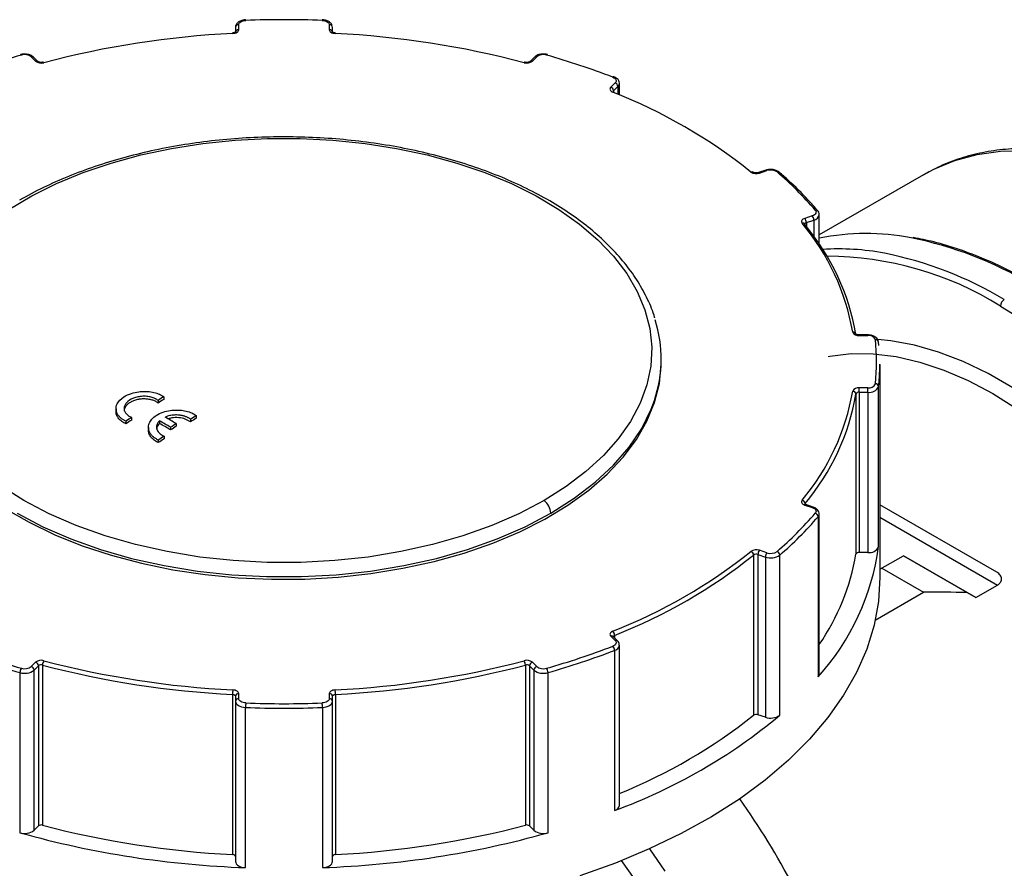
# Model space of a CAD drawing. Header units: inches. Extents: x 0 to 44, y 0 to 34.
# Tile 5 of 7: x 32.8 to 36.4, y 27.8 to 30.9. Entities that reach past the tile are written whole.
import ezdxf

# ---------------------------------------------------------------- set-up
doc = ezdxf.new("R2010")
doc.units = ezdxf.units.IN
doc.header["$LTSCALE"] = 4
doc.header["$MEASUREMENT"] = 0

msp = doc.modelspace()

# ---------------------------------------------------------------- linework, layer by layer
for p, q in [((33.5975, 30.8693), (33.5975, 30.8526)), ((33.6093, 30.8607), (33.6093, 30.879)), ((33.94, 30.879), (33.94, 30.8607)), ((33.9518, 30.8528), (33.9518, 30.8693)), ((32.8516, 30.7618), (32.8674, 30.746)), ((32.8758, 30.7447), (32.86, 30.7605)), ((34.6893, 30.7605), (34.6735, 30.7447)), ((34.6818, 30.746), (34.6976, 30.7618)), ((32.8758, 30.7447), (32.8756, 30.7448)), ((34.6735, 30.7447), (34.6736, 30.7448)), ((34.984, 30.6663), (34.9682, 30.6505)), ((34.9784, 30.6375), (34.9942, 30.6533)), ((34.9942, 30.6533), (34.9942, 30.6247)), ((34.9995, 30.6225), (34.9995, 30.6646)), ((34.9784, 30.6375), (34.9784, 30.6344)), ((35.5349, 30.3477), (35.5075, 30.3386)), ((35.5113, 30.337), (35.5386, 30.3461)), ((36.1099, 30.3309), (35.7296, 30.1114)), ((35.704, 30.1808), (35.6766, 30.1717)), ((35.7296, 30.077), (35.7296, 30.1849)), ((35.6762, 30.1519), (35.6762, 30.1518)), ((35.6825, 30.1561), (35.7099, 30.1653)), ((35.6825, 30.1561), (35.6825, 30.1413)), ((35.7099, 30.1653), (35.7099, 30.1052)), ((36.3915, 29.8512), (36.4847, 29.7936)), ((35.907, 29.7456), (35.8754, 29.7456)), ((35.8754, 29.7456), (35.8754, 29.7434)), ((35.8754, 29.7434), (35.907, 29.7434)), ((35.907, 29.7456), (35.907, 29.7434)), ((35.9474, 29.707), (35.9462, 29.7202)), ((35.1526, 29.648), (35.1526, 29.6572)), ((35.9508, 29.6383), (35.9508, 28.8604)), ((35.8636, 29.5298), (35.8636, 28.9448)), ((35.907, 29.5525), (35.8754, 29.5525)), ((35.8754, 29.5361), (35.8754, 29.5525)), ((35.8754, 29.5361), (35.907, 29.5361)), ((35.8754, 29.5361), (35.8754, 28.951)), ((35.907, 29.5361), (35.907, 29.5525)), ((35.907, 29.5361), (35.907, 28.951)), ((35.9463, 28.9722), (35.9463, 29.5573)), ((33.3148, 29.5067), (33.3148, 29.497)), ((33.3358, 29.52), (33.3358, 29.5104)), ((33.1612, 29.4759), (33.1612, 29.4641)), ((33.1973, 29.4308), (33.1973, 29.4211)), ((33.2183, 29.4445), (33.2183, 29.4348)), ((33.3199, 29.4321), (33.3199, 29.4224)), ((33.3814, 29.4217), (33.3814, 29.4121)), ((33.4331, 29.4377), (33.4331, 29.4281)), ((33.4541, 29.4511), (33.4541, 29.4415)), ((33.2795, 29.4079), (33.2795, 29.3958)), ((33.3605, 29.4083), (33.3605, 29.3986)), ((33.3156, 29.3618), (33.3156, 29.3522)), ((33.3367, 29.3756), (33.3367, 29.3659)), ((35.6777, 29.1293), (35.6777, 29.127)), ((35.6766, 29.1243), (35.704, 29.1152)), ((35.7077, 29.1167), (35.6804, 29.1258)), ((35.6805, 29.1258), (35.6804, 29.1258)), ((36.3777, 28.8788), (35.9508, 29.1253)), ((35.7255, 29.0817), (35.7255, 28.4966)), ((35.7296, 28.5066), (35.7296, 29.0917)), ((35.9508, 29.0799), (36.38, 28.832)), ((35.5386, 28.9498), (35.5113, 28.9589)), ((35.907, 28.951), (35.8754, 28.951)), ((35.4898, 28.9414), (35.4898, 28.3563)), ((35.5054, 28.9434), (35.5327, 28.9343)), ((35.5054, 28.9434), (35.5054, 28.3583)), ((35.5327, 28.9343), (35.5327, 28.3492)), ((35.5852, 28.3563), (35.5852, 28.9413)), ((35.9508, 28.8896), (36.0368, 28.9393)), ((36.0368, 28.9393), (36.3012, 28.7866)), ((36.2699, 28.8047), (36.0368, 28.9393)), ((35.9581, 28.8938), (36.1103, 28.8059)), ((35.9339, 28.7041), (36.1103, 28.8059)), ((36.3012, 28.7866), (36.2699, 28.8047)), ((36.3012, 28.7866), (36.38, 28.832)), ((34.9682, 28.6454), (34.984, 28.6296)), ((34.9924, 28.6283), (34.9766, 28.6441)), ((34.9766, 28.6441), (34.9766, 28.6441)), ((34.9819, 28.6482), (34.9819, 28.6388)), ((34.982, 28.5931), (34.982, 28.0081)), ((34.9995, 28.027), (34.9995, 28.612)), ((32.8674, 28.55), (32.8516, 28.5342)), ((32.8619, 28.5211), (32.8777, 28.5369)), ((32.8619, 27.936), (32.8619, 28.5211)), ((32.8777, 28.5369), (32.8777, 27.9518)), ((32.8929, 28.5397), (32.8929, 27.9546)), ((34.6564, 28.5397), (34.6564, 27.9546)), ((34.6716, 28.5369), (34.6874, 28.5211)), ((34.6716, 28.5369), (34.6716, 27.9518)), ((34.6976, 28.5342), (34.6818, 28.55)), ((34.6874, 28.5211), (34.6874, 27.936)), ((32.8103, 28.5121), (32.8103, 27.927)), ((34.7389, 27.927), (34.7389, 28.5121)), ((33.5867, 28.4324), (33.5867, 27.8473)), ((33.5975, 28.4256), (33.5975, 28.4073)), ((33.6093, 28.417), (33.6093, 28.4352)), ((33.94, 28.4352), (33.94, 28.417)), ((33.9518, 28.4073), (33.9518, 28.4256)), ((33.9625, 28.4324), (33.9625, 27.8473)), ((33.5975, 28.4073), (33.5975, 27.8223)), ((33.6343, 27.7996), (33.6343, 28.3847)), ((33.915, 28.3847), (33.915, 27.7996)), ((33.9518, 27.8223), (33.9518, 28.4073)), ((35.5327, 28.3492), (35.5054, 28.3583)), ((32.8777, 27.9518), (32.8619, 27.936)), ((34.6874, 27.936), (34.6716, 27.9518))]:
    msp.add_line(p, q)
at = {"flags": 128}
for points in [[(33.6093, 30.879), (33.6098, 30.8819), (33.6112, 30.8848), (33.6135, 30.8875), (33.6167, 30.8898), (33.6206, 30.8918), (33.6251, 30.8934), (33.6299, 30.8944), (33.635, 30.8948)], [(33.9142, 30.8948), (33.9193, 30.8944), (33.9242, 30.8934), (33.9286, 30.8918), (33.9325, 30.8898), (33.9357, 30.8875), (33.938, 30.8848), (33.9395, 30.8819), (33.94, 30.879)], [(33.5878, 30.8471), (33.5921, 30.8476), (33.5961, 30.8485), (33.5998, 30.8498), (33.6031, 30.8515), (33.6057, 30.8535), (33.6077, 30.8558), (33.6089, 30.8582), (33.6093, 30.8607)], [(33.94, 30.8607), (33.9404, 30.8582), (33.9416, 30.8558), (33.9435, 30.8535), (33.9462, 30.8515), (33.9494, 30.8498), (33.9531, 30.8485), (33.9572, 30.8476), (33.9615, 30.8471)], [(33.5871, 30.8493), (33.5872, 30.8493), (33.5874, 30.849), (33.5876, 30.8483), (33.5878, 30.8471)], [(33.9621, 30.8493), (33.9621, 30.8493), (33.9619, 30.849), (33.9617, 30.8483), (33.9615, 30.8471)], [(32.8948, 30.7422), (32.8951, 30.7422), (32.8959, 30.7421), (32.8969, 30.7414), (32.8978, 30.7404)], [(34.6545, 30.7422), (34.6542, 30.7422), (34.6533, 30.7421), (34.6524, 30.7414), (34.6514, 30.7404)], [(34.9754, 30.6875), (34.9794, 30.6856), (34.9828, 30.6833), (34.9853, 30.6807), (34.987, 30.6779), (34.9877, 30.6749), (34.9874, 30.6719), (34.9862, 30.669), (34.984, 30.6663)], [(34.9682, 30.6505), (34.9664, 30.6482), (34.9653, 30.6458), (34.9651, 30.6433), (34.9656, 30.6408), (34.9669, 30.6384), (34.969, 30.6361), (34.9717, 30.6342), (34.9751, 30.6325)], [(32.7703, 30.204), (32.8535, 30.2534), (32.9439, 30.2984), (33.0409, 30.3386), (33.1437, 30.3736), (33.2515, 30.4033), (33.3634, 30.4272), (33.4785, 30.4454), (33.596, 30.4576), (33.7149, 30.4637), (33.8343, 30.4637), (33.9532, 30.4576), (34.0707, 30.4454), (34.1859, 30.4272), (34.2978, 30.4033), (34.4055, 30.3736), (34.5083, 30.3386), (34.6053, 30.2984), (34.6957, 30.2534), (34.7789, 30.204), (34.8541, 30.1504), (34.9208, 30.0933), (34.9784, 30.0329), (35.0266, 29.9699), (35.0648, 29.9046), (35.0928, 29.8376), (35.1105, 29.7694), (35.1175, 29.7006), (35.114, 29.6318), (35.0999, 29.5633), (35.0753, 29.4959), (35.0404, 29.43), (34.9956, 29.3661), (34.941, 29.3048), (34.8773, 29.2465), (34.8049, 29.1918), (34.7243, 29.1409)], [(36.1099, 30.3309), (36.1485, 30.3515), (36.225, 30.3829), (36.3063, 30.4049), (36.3918, 30.4171), (36.481, 30.4196)], [(35.6766, 30.1717), (35.6731, 30.1702), (35.67, 30.1684), (35.6676, 30.1663), (35.6659, 30.164), (35.665, 30.1615), (35.6649, 30.159), (35.6655, 30.1565), (35.667, 30.1541)], [(35.7149, 30.2016), (35.7168, 30.1988), (35.7177, 30.1959), (35.7176, 30.1929), (35.7166, 30.19), (35.7146, 30.1872), (35.7118, 30.1847), (35.7082, 30.1825), (35.704, 30.1808)], [(36.437, 29.5522), (36.346, 29.6047), (36.2552, 29.6485), (36.1654, 29.6831), (36.0772, 29.7084), (35.991, 29.7242), (35.9432, 29.7289)], [(35.7623, 29.6673), (35.7686, 29.6685), (35.8457, 29.6776), (35.9264, 29.677), (36.0102, 29.6667), (36.0964, 29.6468), (36.1844, 29.6175), (36.2737, 29.5789), (36.3636, 29.5313), (36.4536, 29.4751)], [(32.7581, 29.1109), (32.8443, 29.0612), (32.9378, 29.016), (33.0378, 28.9758), (33.1436, 28.9408), (33.2544, 28.9114), (33.3692, 28.8877), (33.4871, 28.87), (33.6074, 28.8584), (33.7289, 28.8529), (33.8508, 28.8537), (33.9721, 28.8607), (34.0918, 28.8739), (34.2091, 28.8931), (34.323, 28.9182), (34.4326, 28.949), (34.537, 28.9853), (34.6355, 29.0268), (34.7272, 29.0732), (34.8115, 29.124), (34.8876, 29.179), (34.9551, 29.2376), (35.0133, 29.2994), (35.0618, 29.364), (35.1002, 29.4308), (35.1283, 29.4993), (35.1458, 29.5689), (35.1525, 29.6392), (35.1526, 29.648)], [(35.9463, 29.5573), (35.9473, 29.5674), (35.948, 29.5748)], [(34.749, 29.0947), (34.8347, 29.149), (34.9114, 29.2077), (34.9784, 29.2701), (35.0352, 29.3359), (35.0811, 29.4044), (35.116, 29.4751), (35.1275, 29.5062)], [(32.8249, 29.1409), (32.7444, 29.1918)], [(34.7243, 29.1409), (34.6326, 29.0927), (34.5336, 29.0495), (34.4282, 29.0118), (34.3171, 28.9799), (34.2014, 28.954), (34.0821, 28.9344), (33.9602, 28.9213), (33.8366, 28.9147), (33.7126, 28.9147), (33.5891, 28.9213), (33.4671, 28.9344), (33.3478, 28.954), (33.2321, 28.9799), (33.1211, 29.0118), (33.0156, 29.0495), (32.9166, 29.0927), (32.8249, 29.1409)], [(35.667, 29.1418), (35.6655, 29.1394), (35.6649, 29.1369), (35.665, 29.1344), (35.6659, 29.132), (35.6676, 29.1296), (35.67, 29.1275), (35.6731, 29.1257), (35.6766, 29.1243)], [(32.8003, 29.0947), (32.8943, 29.0452), (32.9959, 29.001), (33.1041, 28.9623), (33.218, 28.9295), (33.3367, 28.903), (33.4591, 28.8829), (33.5842, 28.8694), (33.711, 28.8626), (33.8383, 28.8626), (33.965, 28.8694), (34.0901, 28.8829), (34.2125, 28.903), (34.3312, 28.9295), (34.4451, 28.9623), (34.5534, 29.001), (34.6549, 29.0452), (34.749, 29.0947)], [(35.704, 29.1152), (35.7082, 29.1134), (35.7118, 29.1113), (35.7146, 29.1088), (35.7166, 29.106), (35.7176, 29.1031), (35.7177, 29.1001), (35.7168, 29.0971), (35.7149, 29.0943)], [(35.9508, 28.8604), (35.9455, 28.7724), (35.9295, 28.6849), (35.9029, 28.5982), (35.8659, 28.5128), (35.8186, 28.4291), (35.7612, 28.3476), (35.6942, 28.2685), (35.6177, 28.1924), (35.5321, 28.1195), (35.4379, 28.0503), (35.3356, 27.985), (35.2256, 27.9241), (35.1084, 27.8677), (34.9848, 27.8162), (34.8551, 27.7699)], [(34.9751, 28.6634), (34.9717, 28.6618), (34.969, 28.6598), (34.9669, 28.6576), (34.9656, 28.6552), (34.9651, 28.6527), (34.9653, 28.6502), (34.9664, 28.6477), (34.9682, 28.6454)], [(34.984, 28.6296), (34.9862, 28.6269), (34.9874, 28.624), (34.9877, 28.621), (34.987, 28.6181), (34.9853, 28.6152), (34.9828, 28.6126), (34.9794, 28.6103), (34.9754, 28.6084)], [(33.6093, 28.4352), (33.6089, 28.4377), (33.6077, 28.4402), (33.6057, 28.4424), (33.6031, 28.4444), (33.5998, 28.4461), (33.5961, 28.4474), (33.5921, 28.4484), (33.5878, 28.4488)], [(33.9615, 28.4488), (33.9572, 28.4484), (33.9531, 28.4474), (33.9494, 28.4461), (33.9462, 28.4444), (33.9435, 28.4424), (33.9416, 28.4402), (33.9404, 28.4377), (33.94, 28.4352)], [(33.5867, 28.4324), (33.5888, 28.4321), (33.5909, 28.4317), (33.5927, 28.431), (33.5944, 28.4302), (33.5957, 28.4292), (33.5967, 28.4281), (33.5973, 28.4268), (33.5975, 28.4256)], [(33.635, 28.4011), (33.6299, 28.4016), (33.6251, 28.4026), (33.6206, 28.4041), (33.6167, 28.4061), (33.6135, 28.4085), (33.6112, 28.4111), (33.6098, 28.414), (33.6093, 28.417)], [(33.94, 28.417), (33.9395, 28.414), (33.938, 28.4111), (33.9357, 28.4085), (33.9325, 28.4061), (33.9286, 28.4041), (33.9242, 28.4026), (33.9193, 28.4016), (33.9142, 28.4011)], [(33.9518, 28.4256), (33.952, 28.4268), (33.9526, 28.4281), (33.9536, 28.4292), (33.9549, 28.4302), (33.9565, 28.431), (33.9584, 28.4317), (33.9604, 28.4321), (33.9625, 28.4324)], [(33.5975, 28.4073), (33.5982, 28.4031), (33.6002, 28.399), (33.6036, 28.3952), (33.6081, 28.3918), (33.6137, 28.389), (33.62, 28.3868), (33.627, 28.3853), (33.6343, 28.3847)], [(33.915, 28.3847), (33.9223, 28.3853), (33.9292, 28.3868), (33.9356, 28.389), (33.9411, 28.3918), (33.9457, 28.3952), (33.949, 28.399), (33.9511, 28.4031), (33.9518, 28.4073)], [(33.5975, 27.8405), (33.5973, 27.8418), (33.5967, 27.843), (33.5957, 27.8441), (33.5944, 27.8451), (33.5927, 27.846), (33.5909, 27.8466), (33.5888, 27.8471), (33.5867, 27.8473)], [(33.9625, 27.8473), (33.9604, 27.8471), (33.9584, 27.8466), (33.9565, 27.846), (33.9549, 27.8451), (33.9536, 27.8441), (33.9526, 27.843), (33.952, 27.8418), (33.9518, 27.8405)], [(35.1095, 27.8682), (35.1652, 27.7869)], [(33.5975, 27.8223), (33.5982, 27.818), (33.6002, 27.8139), (33.6036, 27.8101), (33.6081, 27.8067), (33.6137, 27.8039), (33.62, 27.8017), (33.627, 27.8003), (33.6343, 27.7996)], [(33.915, 27.7996), (33.9223, 27.8003), (33.9292, 27.8017), (33.9356, 27.8039), (33.9411, 27.8067), (33.9457, 27.8101), (33.949, 27.8139), (33.9511, 27.818), (33.9518, 27.8223)], [(35.0547, 27.7587), (35.0073, 27.8251)]]:
    msp.add_lwpolyline(points, dxfattribs=at)
for centre, radius, start, end in [((33.6312, 30.8952), 0.00385, 354.9048, 28.1577), ((33.7746, 27.1513), 3.7462, 87.8648, 92.1352), ((33.918, 30.8952), 0.00385, 151.8378, 185.0983), ((33.6083, 30.8681), 0.0109, 84.8174, 173.6487), ((33.6083, 30.8499), 0.0109, 84.8174, 173.6487), ((33.941, 30.8681), 0.0109, 6.3513, 95.1826), ((33.941, 30.8499), 0.0109, 6.3513, 95.1826), ((33.7528, 27.4968), 3.3544, 92.8199, 104.7662), ((33.7965, 27.4968), 3.3544, 75.2338, 87.1801), ((33.5949, 28.0268), 2.8499, 105.8707, 110.9954), ((32.8126, 30.7664), 0.00336, 29.0972, 95.1892), ((32.8276, 30.7306), 0.0393, 52.3429, 107.8236), ((32.8548, 30.7543), 0.00808, 49.6901, 112.72), ((32.8706, 30.7385), 0.00814, 51.579, 112.6031), ((32.888, 30.7725), 0.0336, 232.2701, 287.0118), ((34.6612, 30.7725), 0.0336, 252.9882, 307.7299), ((34.6787, 30.7385), 0.00813, 67.3745, 128.7793), ((34.6945, 30.7543), 0.00808, 67.28, 130.3099), ((34.7216, 30.7306), 0.0393, 72.1764, 127.6571), ((34.7366, 30.7664), 0.00336, 84.7998, 150.905), ((33.9543, 28.0268), 2.8499, 69.0046, 74.1293), ((34.9787, 30.6847), 0.00429, 76.6047, 139.3388), ((34.9635, 30.6363), 0.015, 4.5341, 71.6306), ((34.9793, 30.6521), 0.015, 4.5341, 71.6306), ((34.9834, 30.6652), 0.0162, 312.2285, 356.7509), ((34.9784, 30.6295), 0.00449, 75.1607, 137.3467), ((34.259, 28.8089), 1.9592, 51.4433, 68.5621), ((34.9817, 30.6339), 0.00482, 132.1904, 178.4016), ((35.4835, 30.3344), 0.00733, 55.2998, 116.9143), ((35.4997, 30.3702), 0.0352, 236.2387, 289.2585), ((35.5082, 30.3348), 0.00381, 35.1982, 99.3575), ((35.5355, 30.3439), 0.0038, 35.1784, 99.4803), ((35.5521, 30.3078), 0.0406, 55.2085, 109.4276), ((35.5786, 30.3344), 0.00754, 53.8219, 115.6936), ((34.7105, 29.3367), 1.3255, 40.7333, 49.2729), ((35.658, 30.1557), 0.0245, 0.9539, 40.6395), ((35.6854, 30.1648), 0.0245, 0.9539, 40.6395), ((35.7059, 30.189), 0.0241, 279.6516, 350.4371), ((35.7179, 30.1938), 0.00836, 44.3287, 110.9587), ((35.6699, 30.1461), 0.00855, 42.3791, 109.9075), ((35.0165, 29.6102), 0.848, 9.8932, 39.9037), ((35.6706, 30.1475), 0.00711, 358.7847, 37.7309), ((35.6844, 30.1481), 0.00821, 102.9341, 158.5024), ((35.0235, 29.6003), 0.8528, 9.8932, 39.9037), ((35.9018, 29.277), 0.8395, 78.8015, 101.836), ((35.7941, 28.7468), 1.3805, 59.1126, 78.6928), ((35.799, 29.1544), 0.9057, 79.2888, 93.6178), ((35.7522, 28.8216), 1.2119, 58.1609, 89.7611), ((35.6967, 28.6905), 1.3805, 59.1126, 78.6928), ((36.4217, 29.8498), 0.0303, 122.6055, 177.3945), ((34.6823, 29.6572), 0.4701, 341.2604, 17.7724), ((35.8534, 29.7454), 0.0106, 17.5738, 98.0951), ((35.8719, 29.7654), 0.0222, 205.3757, 278.9841), ((35.9112, 29.7183), 0.0254, 23.6598, 99.4969), ((35.2159, 29.648), 0.7231, 353.6019, 6.3981), ((35.9359, 29.7182), 0.0104, 6.1681, 97.8565), ((35.2239, 29.6384), 0.7269, 354.9813, 359.9975), ((35.9112, 29.5776), 0.0254, 260.5031, 336.3402), ((35.935, 29.556), 0.0114, 6.418, 92.4848), ((35.0165, 29.6858), 0.848, 320.0963, 350.1068), ((35.0235, 29.6764), 0.8528, 320.0963, 350.1068), ((35.8719, 29.5306), 0.0222, 81.0159, 154.6243), ((35.8521, 29.5286), 0.0115, 6.4151, 91.4232), ((35.8737, 29.5251), 0.0111, 81.0159, 154.6243), ((35.913, 29.5719), 0.0363, 260.5031, 336.3402), ((39.7754, 19.3804), 12.0116, 122.41921, 122.53812), ((39.7698, 19.3804), 12.0005, 122.42158, 122.5406), ((39.9056, 19.1784), 12.252, 123.08003, 123.19748), ((39.9001, 19.1784), 12.2409, 123.08302, 123.20058), ((27.6511, 19.7124), 11.252, 59.50837, 59.74815), ((27.6567, 19.7124), 11.2409, 59.50788, 59.74789), ((27.6712, 19.7244), 11.2536, 59.50844, 59.74819), ((39.9443, 19.2191), 12.1312, 122.75119, 122.86852), ((39.8933, 19.3121), 12.0109, 122.41936, 122.53828), ((39.8878, 19.3121), 11.9998, 122.42173, 122.54076), ((39.9387, 19.2191), 12.1201, 122.75388, 122.87132), ((40.0236, 19.1101), 12.2513, 123.08022, 123.19768), ((40.0181, 19.1101), 12.2402, 123.08322, 123.20078), ((34.6877, 29.0917), 0.0613, 2.8426, 53.3848), ((35.6636, 29.128), 0.0142, 5.1304, 76.0364), ((35.6811, 29.1264), 0.0045, 139.1674, 178.0687), ((34.7105, 29.9593), 1.3255, 310.7271, 319.2667), ((35.6797, 29.1221), 0.0038, 80.5473, 144.8172), ((35.7071, 29.113), 0.0038, 80.4981, 144.8251), ((35.7111, 29.0804), 0.0144, 4.97, 74.8204), ((34.7156, 29.9513), 1.3327, 310.7271, 319.2667), ((35.7143, 29.092), 0.0152, 317.0759, 358.9822), ((34.259, 30.487), 1.9592, 291.4379, 308.5567), ((35.4997, 28.9258), 0.0352, 70.7415, 123.7613), ((35.4739, 28.9403), 0.0159, 3.8859, 67.0018), ((35.5299, 28.943), 0.0245, 139.3605, 179.0461), ((35.5572, 28.9339), 0.0245, 139.3605, 179.0461), ((35.5521, 28.9881), 0.0406, 250.5724, 304.7915), ((35.5696, 28.9402), 0.0156, 4.0714, 68.3254), ((35.0667, 29.0914), 0.8876, 317.9203, 352.2828), ((35.8737, 28.94), 0.0111, 81.0159, 154.6243), ((35.913, 28.9868), 0.0363, 260.5031, 336.3402), ((34.2617, 30.4821), 1.9703, 291.4379, 308.5567), ((35.4996, 28.9268), 0.0176, 70.7415, 123.7613), ((35.552, 28.989), 0.0581, 250.5724, 304.7915), ((35.0472, 29.0839), 0.8282, 325.4785, 350.3276), ((34.9602, 28.6476), 0.0217, 1.4479, 46.6894), ((34.9713, 28.638), 0.00808, 49.6901, 112.72), ((34.9841, 28.6409), 0.00759, 106.8793, 158.5458), ((34.9871, 28.6222), 0.00808, 49.6799, 112.7207), ((33.5939, 31.2684), 2.8655, 249.0046, 254.1293), ((33.5949, 31.2692), 2.8499, 249.0046, 254.1293), ((33.9543, 31.2692), 2.8499, 285.8707, 290.9954), ((33.9553, 31.2684), 2.8655, 285.8707, 290.9954), ((34.9596, 28.5926), 0.0224, 1.3001, 45.024), ((34.9771, 28.6152), 0.0226, 282.3837, 352.1726), ((32.888, 28.5234), 0.0336, 72.9882, 127.7299), ((32.9215, 28.5394), 0.0286, 145.7315, 179.4403), ((33.7528, 31.7992), 3.3544, 255.2338, 267.1801), ((33.7965, 31.7992), 3.3544, 272.8199, 284.7662), ((34.6612, 28.5234), 0.0336, 52.2701, 107.0118), ((34.6278, 28.5394), 0.0286, 0.5597, 34.2685), ((32.8376, 28.5118), 0.0273, 143.9114, 179.3404), ((32.8275, 28.5656), 0.0562, 252.1764, 307.6571), ((32.8276, 28.5653), 0.0393, 252.1764, 307.6571), ((32.8469, 28.5199), 0.015, 4.5341, 71.6306), ((32.8627, 28.5357), 0.015, 4.5341, 71.6306), ((32.8879, 28.5236), 0.0168, 72.9882, 127.7299), ((33.7527, 31.8017), 3.3734, 255.2338, 267.1801), ((33.7966, 31.8017), 3.3734, 272.8199, 284.7662), ((34.6613, 28.5236), 0.0168, 52.2701, 107.0118), ((34.6865, 28.5357), 0.015, 108.3694, 175.4659), ((34.7023, 28.5199), 0.015, 108.3694, 175.4659), ((34.7217, 28.5656), 0.0562, 232.3429, 287.8236), ((34.7216, 28.5653), 0.0393, 232.3429, 287.8236), ((34.7116, 28.5118), 0.0273, 0.6596, 36.0886), ((35.7143, 28.507), 0.0152, 317.0811, 358.8485), ((33.7145, 28.4324), 0.1278, 172.6214, 180.0107), ((33.8348, 28.4324), 0.1278, 359.9893, 7.3786), ((33.6083, 28.4244), 0.0109, 84.8174, 173.6487), ((33.6083, 28.4061), 0.0109, 84.8174, 173.6487), ((33.941, 28.4244), 0.0109, 6.3513, 95.1826), ((33.941, 28.4061), 0.0109, 6.3513, 95.1826), ((33.8116, 28.3847), 0.1773, 174.6876, 180.01), ((33.7746, 32.1487), 3.7666, 267.8648, 272.1352), ((33.7746, 32.1447), 3.7462, 267.8648, 272.1352), ((33.7376, 28.3847), 0.1773, 359.99, 5.3124), ((34.2777, 29.9246), 2.0419, 290.1778, 309.8168), ((34.2672, 29.8891), 1.9606, 291.9312, 308.5769), ((35.4996, 28.3417), 0.0176, 70.7415, 123.7613), ((35.552, 28.4039), 0.0581, 250.5724, 304.7915), ((33.1733, 26.4424), 2.7789, 19.8805, 35.3733), ((34.9771, 28.0301), 0.0226, 282.4149, 351.9288), ((32.8879, 27.9386), 0.0168, 72.9882, 127.7299), ((33.7527, 31.2166), 3.3734, 255.2338, 267.1801), ((33.7966, 31.2166), 3.3734, 272.8199, 284.7662), ((34.6613, 27.9386), 0.0168, 52.2701, 107.0118), ((32.8275, 27.9805), 0.0562, 252.1764, 307.6571), ((33.7526, 31.2914), 3.4938, 254.3542, 268.0597), ((33.7967, 31.2914), 3.4938, 271.9403, 285.6458), ((34.7217, 27.9805), 0.0562, 232.3429, 287.8236)]:
    msp.add_arc(centre, radius, start, end)
msp.add_ellipse((36.0983, 28.1308), major_axis=(2.8226, -0.0001), ratio=0.239187, start_param=1.509969, end_param=1.566563)
for points, knots in [([(33.6346, 30.897), (33.6313, 30.8967), (33.6229, 30.896), (33.6112, 30.8915), (33.6022, 30.884), (33.598, 30.876), (33.5976, 30.871), (33.5975, 30.8693)], [0, 0, 0, 0, 0.179547, 0.449137, 0.690759, 0.891843, 1, 1, 1, 1]), ([(33.9518, 30.8693), (33.9514, 30.8724), (33.9506, 30.8785), (33.9446, 30.8864), (33.9356, 30.8926), (33.9249, 30.8962), (33.9174, 30.8968), (33.9146, 30.897)], [0, 0, 0, 0, 0.192873, 0.381808, 0.596548, 0.851348, 1, 1, 1, 1]), ([(33.5978, 30.8526), (33.5978, 30.8526), (33.5978, 30.8526), (33.5965, 30.8516), (33.5939, 30.8505), (33.5906, 30.8496), (33.5882, 30.8494), (33.5871, 30.8493)], [0, 0, 0, 0, 0.15953, 0.369445, 0.587513, 0.824415, 1, 1, 1, 1]), ([(33.9621, 30.8493), (33.9606, 30.8494), (33.9577, 30.8497), (33.9543, 30.8509), (33.952, 30.852), (33.9513, 30.8528), (33.9514, 30.8527), (33.9514, 30.8526)], [0, 0, 0, 0, 0.2556168, 0.4923688, 0.7079585, 0.940037, 1, 1, 1, 1]), ([(32.828, 30.7716), (32.8269, 30.7717), (32.8216, 30.7722), (32.8164, 30.7709), (32.8123, 30.7698)], [0, 0, 0, 0, 0.208141, 1, 1, 1, 1]), ([(32.86, 30.7605), (32.8575, 30.7625), (32.8519, 30.7671), (32.8406, 30.7712), (32.8319, 30.7714), (32.828, 30.7716)], [0, 0, 0, 0, 0.295693, 0.682415, 1, 1, 1, 1]), ([(34.7197, 30.7714), (34.7172, 30.7714), (34.7097, 30.7714), (34.6986, 30.7678), (34.6922, 30.7628), (34.6893, 30.7605)], [0, 0, 0, 0, 0.207079, 0.637923, 1, 1, 1, 1]), ([(34.7369, 30.7698), (34.7337, 30.7706), (34.7281, 30.772), (34.7222, 30.7716), (34.7197, 30.7714)], [0, 0, 0, 0, 0.57515, 1, 1, 1, 1]), ([(32.8948, 30.7422), (32.8934, 30.7419), (32.8906, 30.7413), (32.8857, 30.7413), (32.8813, 30.742), (32.878, 30.7432), (32.8763, 30.7442), (32.8759, 30.7446), (32.8758, 30.7447)], [0, 0, 0, 0, 0.1850002, 0.3795574, 0.5785991, 0.7478824, 0.9028732, 1, 1, 1, 1]), ([(34.6735, 30.7447), (34.6732, 30.7444), (34.6726, 30.7439), (34.6702, 30.7427), (34.6666, 30.7417), (34.6621, 30.7412), (34.6578, 30.7414), (34.6554, 30.742), (34.6545, 30.7422)], [0, 0, 0, 0, 0.156552, 0.315019, 0.485007, 0.671749, 0.869385, 1, 1, 1, 1]), ([(34.9992, 30.6641), (34.9993, 30.6646), (35.0001, 30.6681), (34.9974, 30.6748), (34.9916, 30.6825), (34.985, 30.6867), (34.9805, 30.6885), (34.9797, 30.6889)], [0, 0, 0, 0, 0.041831, 0.32764, 0.603544, 0.922138, 1, 1, 1, 1]), ([(34.9795, 30.6338), (34.9787, 30.6342), (34.9771, 30.635), (34.9764, 30.6358), (34.9765, 30.6356), (34.9765, 30.6356)], [0, 0, 0, 0, 0.421515, 0.872581, 1, 1, 1, 1]), ([(35.1287, 29.8085), (35.1286, 29.8088), (35.123, 29.8315), (35.1034, 29.8755), (35.0693, 29.94), (35.0251, 30.0023), (34.9725, 30.0623), (34.9115, 30.1196), (34.8426, 30.1736), (34.7663, 30.224), (34.6832, 30.2704), (34.5938, 30.3125), (34.4989, 30.3501), (34.399, 30.3829), (34.2948, 30.4107), (34.1872, 30.4334), (34.0768, 30.4507), (33.9643, 30.4626), (33.8505, 30.469), (33.7363, 30.4699), (33.6223, 30.4653), (33.5093, 30.4552), (33.3981, 30.4396), (33.2895, 30.4187), (33.1842, 30.3926), (33.0828, 30.3615), (32.9862, 30.3254), (32.8937, 30.2846), (32.8371, 30.2535), (32.8084, 30.2377)], [0, 0, 0, 0, 0.000578, 0.03814, 0.075898, 0.113882, 0.152077, 0.190437, 0.228907, 0.267441, 0.306001, 0.344559, 0.383103, 0.421628, 0.460132, 0.498618, 0.537088, 0.575546, 0.613996, 0.652442, 0.690889, 0.729341, 0.7678, 0.806273, 0.844763, 0.883275, 0.921811, 0.960376, 1, 1, 1, 1]), ([(38.0093, 27.0418), (38.0174, 27.0462), (38.0492, 27.0632), (38.0998, 27.1014), (38.1604, 27.156), (38.2151, 27.2186), (38.2641, 27.2883), (38.307, 27.3651), (38.3437, 27.4485), (38.3739, 27.5383), (38.3975, 27.634), (38.4143, 27.7349), (38.4241, 27.8407), (38.427, 27.9507), (38.423, 28.0642), (38.4121, 28.1808), (38.3945, 28.2998), (38.3702, 28.4206), (38.3394, 28.5427), (38.3022, 28.6654), (38.2589, 28.7882), (38.2097, 28.9104), (38.1549, 29.0315), (38.0947, 29.1509), (38.0293, 29.268), (37.9592, 29.3823), (37.8847, 29.4931), (37.8062, 29.5999), (37.7239, 29.7023), (37.6383, 29.7996), (37.5498, 29.8915), (37.4589, 29.9775), (37.3659, 30.0571), (37.2712, 30.1299), (37.1753, 30.1955), (37.0787, 30.2536), (36.9817, 30.3039), (36.8849, 30.346), (36.7887, 30.3797), (36.6937, 30.4047), (36.6003, 30.4208), (36.5092, 30.4279), (36.4208, 30.426), (36.3357, 30.4151), (36.2546, 30.3952), (36.179, 30.3679), (36.1329, 30.343), (36.1106, 30.331)], [0, 0, 0, 0, 0.007518, 0.029376, 0.051241, 0.073176, 0.095233, 0.117443, 0.139809, 0.162318, 0.184942, 0.207648, 0.230406, 0.253191, 0.275986, 0.298775, 0.321552, 0.344314, 0.367062, 0.389795, 0.412516, 0.435226, 0.457927, 0.480623, 0.503317, 0.52601, 0.548706, 0.571406, 0.594114, 0.616832, 0.639564, 0.662311, 0.685077, 0.707862, 0.730667, 0.753492, 0.776333, 0.799183, 0.822024, 0.844835, 0.867588, 0.89025, 0.912784, 0.935161, 0.957369, 0.979418, 1, 1, 1, 1]), ([(35.5075, 30.3386), (35.5063, 30.3382), (35.5037, 30.3375), (35.499, 30.3372), (35.4944, 30.3377), (35.4906, 30.3387), (35.4885, 30.3398), (35.4879, 30.3403), (35.4876, 30.3405)], [0, 0, 0, 0, 0.181148, 0.371798, 0.57076, 0.746379, 0.90604, 1, 1, 1, 1]), ([(35.5505, 30.35), (35.5492, 30.3501), (35.5438, 30.3504), (35.5388, 30.3489), (35.5349, 30.3477)], [0, 0, 0, 0, 0.236042, 1, 1, 1, 1]), ([(35.5831, 30.3405), (35.5805, 30.3423), (35.5744, 30.3466), (35.5629, 30.3502), (35.5543, 30.3501), (35.5505, 30.35)], [0, 0, 0, 0, 0.294434, 0.692805, 1, 1, 1, 1]), ([(35.7239, 30.1997), (35.7124, 30.2127), (35.6792, 30.2505), (35.6318, 30.2974), (35.5943, 30.3305), (35.5831, 30.3405)], [0, 0, 0, 0, 0.269557, 0.780914, 1, 1, 1, 1]), ([(35.7291, 30.185), (35.7292, 30.1865), (35.7295, 30.191), (35.7268, 30.196), (35.7244, 30.199), (35.7239, 30.1997)], [0, 0, 0, 0, 0.2768748, 0.8434998, 1, 1, 1, 1]), ([(36.5127, 29.932), (36.4855, 29.9473), (36.4264, 29.9807), (36.3355, 30.0226), (36.2408, 30.059), (36.1529, 30.0859), (36.0977, 30.0966), (36.073, 30.1014)], [0, 0, 0, 0, 0.182578, 0.397114, 0.611653, 0.826151, 1, 1, 1, 1]), ([(35.8754, 29.7456), (35.8738, 29.7457), (35.8707, 29.7458), (35.8668, 29.7469), (35.8642, 29.7481), (35.8632, 29.749), (35.8632, 29.749), (35.8633, 29.749)], [0, 0, 0, 0, 0.238952, 0.487097, 0.689492, 0.882778, 1, 1, 1, 1]), ([(35.9462, 29.7202), (35.9453, 29.7236), (35.9437, 29.73), (35.9362, 29.7375), (35.9258, 29.7431), (35.9152, 29.7454), (35.9086, 29.7456), (35.907, 29.7456)], [0, 0, 0, 0, 0.2176, 0.41357, 0.646791, 0.912894, 1, 1, 1, 1]), ([(33.1973, 29.4308), (33.1958, 29.4315), (33.1926, 29.433), (33.1883, 29.4355), (33.1841, 29.4381), (33.1803, 29.441), (33.1768, 29.444), (33.1735, 29.4472), (33.1706, 29.4505), (33.1681, 29.454), (33.1659, 29.4575), (33.1641, 29.4612), (33.1627, 29.465), (33.1618, 29.4689), (33.1604, 29.4786), (33.1642, 29.497), (33.1791, 29.5122), (33.198, 29.5245), (33.2152, 29.5324), (33.2416, 29.5383), (33.2618, 29.5397), (33.2767, 29.5392), (33.2885, 29.5379), (33.2997, 29.5357), (33.3102, 29.5328), (33.3197, 29.5291), (33.3284, 29.5249), (33.3334, 29.5217), (33.3358, 29.52)], [0, 0, 0, 0, 0.0186224, 0.0373504, 0.0561844, 0.0751245, 0.0941711, 0.1133244, 0.1325847, 0.1519521, 0.1714269, 0.1910093, 0.2106996, 0.230498, 0.2504047, 0.358157, 0.4991822, 0.4995219, 0.603418, 0.6867185, 0.7493257, 0.7869105, 0.8239018, 0.8603007, 0.8961085, 0.9313267, 0.9659567, 1, 1, 1, 1]), ([(33.3148, 29.5067), (33.3138, 29.5074), (33.3117, 29.5089), (33.3084, 29.511), (33.3048, 29.5129), (33.2978, 29.5161), (33.2861, 29.5197), (33.2686, 29.522), (33.25, 29.5213), (33.2265, 29.5164), (33.2035, 29.5047), (33.1909, 29.4872), (33.1902, 29.4741), (33.1931, 29.4657), (33.1962, 29.4606), (33.2004, 29.4558), (33.2055, 29.4515), (33.2114, 29.4476), (33.2161, 29.4455), (33.2183, 29.4445)], [0, 0, 0, 0, 0.020932, 0.041894, 0.062885, 0.083906, 0.155837, 0.232314, 0.313343, 0.389205, 0.541491, 0.666897, 0.770084, 0.809234, 0.84805, 0.886532, 0.924683, 0.962505, 1, 1, 1, 1]), ([(33.3148, 29.497), (33.3116, 29.4992), (33.3053, 29.5035), (33.293, 29.5081), (33.2793, 29.5112), (33.2646, 29.5122), (33.2498, 29.5114), (33.2355, 29.5087), (33.2221, 29.5042), (33.2105, 29.498), (33.2012, 29.4907), (33.1947, 29.4824), (33.191, 29.4745), (33.1911, 29.4695), (33.1911, 29.4674)], [0, 0, 0, 0, 0.084831, 0.169617, 0.256634, 0.343351, 0.427975, 0.512658, 0.599342, 0.686427, 0.770892, 0.856, 0.942174, 1, 1, 1, 1]), ([(33.1973, 29.4211), (33.1922, 29.4237), (33.1821, 29.4291), (33.1711, 29.4394), (33.1639, 29.4509), (33.1609, 29.46), (33.1615, 29.4652), (33.1616, 29.4662)], [0, 0, 0, 0, 0.236752, 0.472954, 0.708677, 0.942925, 1, 1, 1, 1]), ([(33.3156, 29.3618), (33.314, 29.3626), (33.3107, 29.3642), (33.3062, 29.3669), (33.3018, 29.3699), (33.2978, 29.373), (33.2941, 29.3764), (33.2907, 29.3799), (33.2877, 29.3837), (33.2851, 29.3876), (33.283, 29.3917), (33.2813, 29.3959), (33.2802, 29.4003), (33.2789, 29.4092), (33.2817, 29.4278), (33.2959, 29.4436), (33.3156, 29.4563), (33.3317, 29.464), (33.3578, 29.4702), (33.3789, 29.4717), (33.3947, 29.471), (33.4063, 29.4697), (33.4174, 29.4675), (33.4279, 29.4644), (33.4376, 29.4607), (33.4465, 29.4563), (33.4516, 29.4528), (33.4541, 29.4511)], [0, 0, 0, 0, 0.019418, 0.0391, 0.059046, 0.079256, 0.09973, 0.12047, 0.141474, 0.162744, 0.184279, 0.20608, 0.228147, 0.25048, 0.338554, 0.498972, 0.499422, 0.59419, 0.677493, 0.749307, 0.785775, 0.822021, 0.858048, 0.893858, 0.929452, 0.964832, 1, 1, 1, 1]), ([(33.4331, 29.4377), (33.432, 29.4385), (33.4299, 29.4401), (33.4264, 29.4424), (33.4226, 29.4444), (33.4185, 29.4463), (33.4143, 29.4479), (33.4098, 29.4494), (33.4051, 29.4506), (33.4003, 29.4516), (33.3953, 29.4524), (33.3894, 29.4531), (33.3825, 29.4534), (33.3744, 29.4532), (33.366, 29.4524), (33.3575, 29.4509), (33.3489, 29.4487), (33.3435, 29.4466), (33.3408, 29.4455)], [0, 0, 0, 0, 0.04981, 0.099659, 0.149547, 0.199476, 0.249446, 0.299458, 0.349514, 0.399613, 0.449758, 0.499949, 0.574497, 0.65256, 0.734141, 0.81924, 0.907859, 1, 1, 1, 1]), ([(33.3199, 29.4321), (33.3189, 29.4311), (33.3171, 29.4292), (33.3148, 29.4262), (33.313, 29.4232), (33.3115, 29.4204), (33.3104, 29.4176), (33.3097, 29.4149), (33.3092, 29.4123), (33.309, 29.4098), (33.309, 29.4075), (33.3092, 29.4053), (33.3096, 29.4032), (33.3105, 29.3998), (33.3126, 29.3949), (33.3168, 29.389), (33.3224, 29.3838), (33.3289, 29.3792), (33.3341, 29.3768), (33.3367, 29.3756)], [0, 0, 0, 0, 0.052965, 0.103877, 0.152736, 0.199542, 0.244295, 0.286996, 0.327643, 0.366237, 0.402778, 0.437267, 0.469702, 0.500084, 0.604697, 0.70699, 0.806967, 0.904635, 1, 1, 1, 1]), ([(33.3199, 29.4224), (33.3157, 29.4175), (33.3093, 29.4101), (33.31, 29.402), (33.3102, 29.3992)], [0, 0, 0, 0, 0.661998, 1, 1, 1, 1]), ([(33.4331, 29.4281), (33.4271, 29.4318), (33.4153, 29.4394), (33.3904, 29.4441), (33.368, 29.4441), (33.3561, 29.4403), (33.352, 29.439)], [0, 0, 0, 0, 0.285378, 0.56658, 0.850805, 1, 1, 1, 1]), ([(33.3156, 29.3522), (33.3106, 29.3549), (33.3004, 29.3604), (33.2894, 29.371), (33.2822, 29.3826), (33.2792, 29.392), (33.2798, 29.3972), (33.2799, 29.3982)], [0, 0, 0, 0, 0.236672, 0.47284, 0.708504, 0.942716, 1, 1, 1, 1]), ([(35.6804, 29.1258), (35.6794, 29.1262), (35.6776, 29.1269), (35.6763, 29.128), (35.6763, 29.128), (35.6763, 29.128)], [0, 0, 0, 0, 0.3743402, 0.7247922, 1, 1, 1, 1]), ([(35.7291, 29.0918), (35.7293, 29.0928), (35.7297, 29.0968), (35.7265, 29.1037), (35.7195, 29.1116), (35.7121, 29.1148), (35.7077, 29.1167)], [0, 0, 0, 0, 0.089062, 0.356037, 0.62599, 1, 1, 1, 1]), ([(36.38, 28.832), (36.3812, 28.8328), (36.3836, 28.8342), (36.3867, 28.8367), (36.3893, 28.8393), (36.3915, 28.842), (36.3932, 28.8448), (36.3944, 28.8476), (36.3952, 28.8504), (36.3955, 28.8529), (36.3955, 28.8566), (36.3945, 28.8616), (36.3908, 28.868), (36.3852, 28.874), (36.3803, 28.8772), (36.3777, 28.8788)], [0, 0, 0, 0, 0.075545, 0.146835, 0.214024, 0.277296, 0.33687, 0.39301, 0.446029, 0.496302, 0.531421, 0.639536, 0.750303, 0.869014, 1, 1, 1, 1]), ([(34.9991, 28.6121), (34.9991, 28.6141), (34.9991, 28.6191), (34.9959, 28.6245), (34.9931, 28.6276), (34.9924, 28.6283)], [0, 0, 0, 0, 0.323485, 0.822054, 1, 1, 1, 1])]:
    msp.add_open_spline(points, degree=3, knots=knots)

doc.saveas('drawing.dxf')
